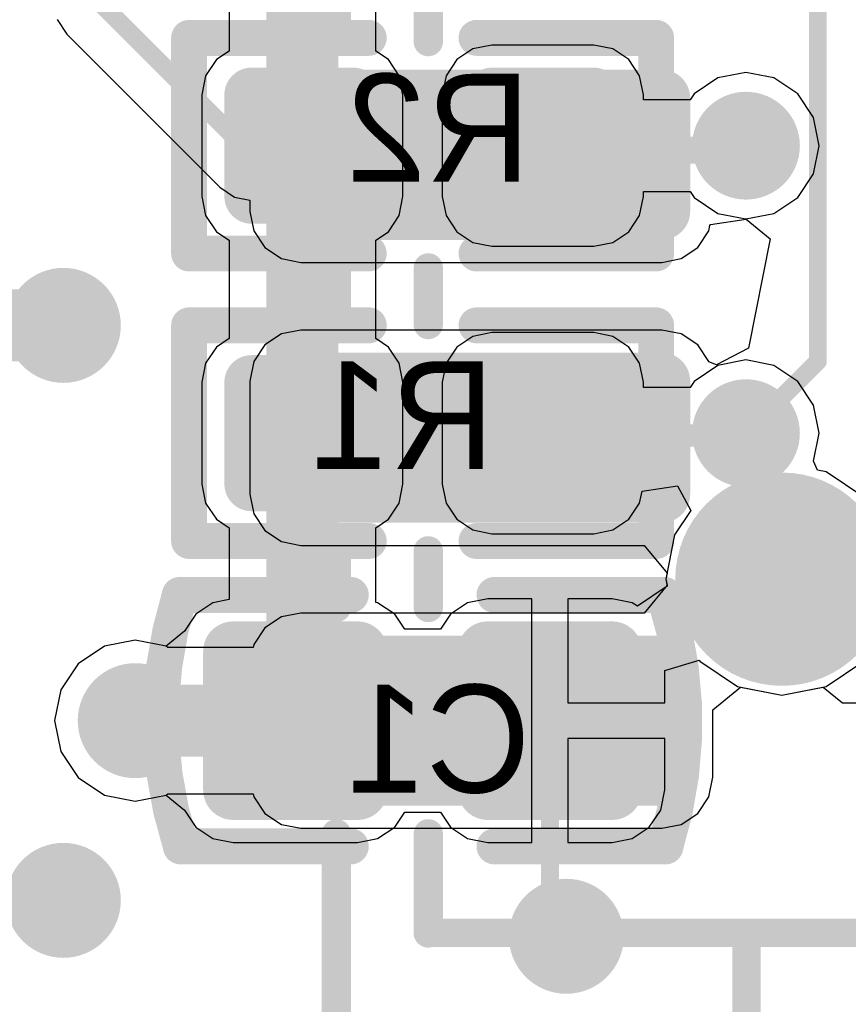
# Model space of a CAD drawing. Header units: millimetres. Extents: x 1.4 to 10.4, y 0 to 10.9.
# Tile 125 of 177: x 9.588 to 9.818, y 2.046 to 2.32. Entities that reach past the tile are written whole.
import ezdxf

# ---------------------------------------------------------------- set-up
doc = ezdxf.new("R2010")
doc.units = ezdxf.units.MM
doc.header["$MEASUREMENT"] = 0
for name, color, linetype in [('BottomLayer', 5, 'Continuous'), ('BottomOverlay', 54, 'Continuous'), ('BottomPaste', 16, 'Continuous'), ('BottomSolder', 6, 'Continuous'), ('DrillDrawing', 1, 'Continuous'), ('DrillGuide', 244, 'Continuous'), ('InternalPlane1', 76, 'Continuous'), ('InternalPlane2', 16, 'Continuous'), ('Mechanical32', 56, 'Continuous'), ('MultiLayer', 9, 'Continuous'), ('TopLayer', 1, 'Continuous'), ('TopOverlay', 2, 'Continuous'), ('TopPaste', 8, 'Continuous'), ('TopSolder', 216, 'Continuous')]:
    doc.layers.add(name, color=color, linetype=linetype)

msp = doc.modelspace()

# ---------------------------------------------------------------- linework, layer by layer
at = {"layer": 'BottomLayer'}
for p, q in [((9.64614, 2.33869), (9.64614, 2.31131)), ((9.68693, 2.31131), (9.68693, 2.33869)), ((9.71929, 2.31298), (9.71401, 2.31193)), ((9.74764, 2.31298), (9.71929, 2.31298)), ((9.75292, 2.31193), (9.74764, 2.31298)), ((9.64614, 2.31131), (9.6426, 2.30894)), ((9.69047, 2.30894), (9.68693, 2.31131)), ((9.71401, 2.31193), (9.70953, 2.30894)), ((9.7574, 2.30894), (9.75292, 2.31193)), ((9.6426, 2.30894), (9.6396, 2.30446)), ((9.69347, 2.30446), (9.69047, 2.30894)), ((9.70953, 2.30894), (9.70653, 2.30446)), ((9.7604, 2.30446), (9.7574, 2.30894)), ((9.6396, 2.30446), (9.63855, 2.29917)), ((9.69452, 2.29917), (9.69347, 2.30446)), ((9.70653, 2.30446), (9.70548, 2.29917)), ((9.76145, 2.29917), (9.7604, 2.30446)), ((9.79, 2.30539), (9.7822, 2.30384)), ((9.7978, 2.30384), (9.79, 2.30539)), ((9.7822, 2.30384), (9.77558, 2.29942)), ((9.80442, 2.29942), (9.7978, 2.30384)), ((9.63855, 2.29917), (9.63855, 2.27083)), ((9.69452, 2.27083), (9.69452, 2.29917)), ((9.70548, 2.29917), (9.70548, 2.27083)), ((9.76145, 2.29774), (9.76145, 2.29917)), ((9.77558, 2.29942), (9.77446, 2.29774)), ((9.80884, 2.2928), (9.80442, 2.29942)), ((9.77446, 2.29774), (9.76145, 2.29774)), ((9.81039, 2.285), (9.80884, 2.2928)), ((9.80884, 2.2772), (9.81039, 2.285)), ((9.80442, 2.27058), (9.80884, 2.2772)), ((9.76145, 2.27083), (9.76145, 2.27226)), ((9.76145, 2.27226), (9.77446, 2.27226)), ((9.77446, 2.27226), (9.77558, 2.27058)), ((9.63855, 2.27083), (9.6396, 2.26554)), ((9.69347, 2.26554), (9.69452, 2.27083)), ((9.70548, 2.27083), (9.70653, 2.26554)), ((9.7604, 2.26554), (9.76145, 2.27083)), ((9.77558, 2.27058), (9.7822, 2.26616)), ((9.7978, 2.26616), (9.80442, 2.27058)), ((9.7822, 2.26616), (9.79, 2.26461)), ((9.79, 2.26461), (9.7978, 2.26616)), ((9.6396, 2.26554), (9.6426, 2.26106)), ((9.69047, 2.26106), (9.69347, 2.26554)), ((9.70653, 2.26554), (9.70953, 2.26106)), ((9.7574, 2.26106), (9.7604, 2.26554)), ((9.6426, 2.26106), (9.64614, 2.25869)), ((9.68693, 2.25869), (9.69047, 2.26106)), ((9.70953, 2.26106), (9.71401, 2.25807)), ((9.75292, 2.25807), (9.7574, 2.26106)), ((9.64614, 2.25869), (9.64614, 2.23131)), ((9.68693, 2.23131), (9.68693, 2.25869)), ((9.71401, 2.25807), (9.71929, 2.25702)), ((9.74764, 2.25702), (9.75292, 2.25807)), ((9.71929, 2.25702), (9.74764, 2.25702)), ((9.64614, 2.23131), (9.6426, 2.22894)), ((9.69047, 2.22894), (9.68693, 2.23131)), ((9.71401, 2.23193), (9.70953, 2.22894)), ((9.71929, 2.23298), (9.71401, 2.23193)), ((9.74764, 2.23298), (9.71929, 2.23298)), ((9.75292, 2.23193), (9.74764, 2.23298)), ((9.7574, 2.22894), (9.75292, 2.23193)), ((9.6426, 2.22894), (9.6396, 2.22446)), ((9.69347, 2.22446), (9.69047, 2.22894)), ((9.70953, 2.22894), (9.70653, 2.22446)), ((9.7604, 2.22446), (9.7574, 2.22894)), ((9.79, 2.22539), (9.7822, 2.22384)), ((9.7978, 2.22384), (9.79, 2.22539)), ((9.6396, 2.22446), (9.63855, 2.21917)), ((9.69452, 2.21917), (9.69347, 2.22446)), ((9.70653, 2.22446), (9.70548, 2.21917)), ((9.76145, 2.21917), (9.7604, 2.22446)), ((9.7822, 2.22384), (9.77558, 2.21942)), ((9.80442, 2.21942), (9.7978, 2.22384)), ((9.77558, 2.21942), (9.77446, 2.21774)), ((9.80884, 2.2128), (9.80442, 2.21942)), ((9.63855, 2.21917), (9.63855, 2.19083)), ((9.69452, 2.19083), (9.69452, 2.21917)), ((9.70548, 2.21917), (9.70548, 2.19083)), ((9.76145, 2.21774), (9.76145, 2.21917)), ((9.77446, 2.21774), (9.76145, 2.21774)), ((9.81039, 2.205), (9.80884, 2.2128)), ((9.80884, 2.1972), (9.81039, 2.205)), ((9.80987, 2.19471), (9.80884, 2.1972)), ((9.81236, 2.19422), (9.80987, 2.19471)), ((9.82284, 2.18721), (9.81236, 2.19422)), ((9.63855, 2.19083), (9.6396, 2.18554)), ((9.69347, 2.18554), (9.69452, 2.19083)), ((9.70548, 2.19083), (9.70653, 2.18554)), ((9.76106, 2.18886), (9.77095, 2.19033)), ((9.77095, 2.19033), (9.77463, 2.18344)), ((9.7604, 2.18554), (9.76106, 2.18886)), ((9.6396, 2.18554), (9.6426, 2.18106)), ((9.69047, 2.18106), (9.69347, 2.18554)), ((9.70653, 2.18554), (9.70953, 2.18106)), ((9.7574, 2.18106), (9.7604, 2.18554)), ((9.6426, 2.18106), (9.64614, 2.17869)), ((9.68693, 2.17869), (9.69047, 2.18106)), ((9.70953, 2.18106), (9.71401, 2.17807)), ((9.75292, 2.17807), (9.7574, 2.18106)), ((9.77463, 2.18344), (9.77015, 2.17673)), ((9.64614, 2.17869), (9.64614, 2.15868)), ((9.68693, 2.1579), (9.68693, 2.17869)), ((9.71401, 2.17807), (9.71929, 2.17702)), ((9.71929, 2.17702), (9.74764, 2.17702)), ((9.74764, 2.17702), (9.75292, 2.17807)), ((9.77015, 2.17673), (9.76769, 2.16437)), ((9.76809, 2.16239), (9.75977, 2.15684)), ((9.76769, 2.16437), (9.76809, 2.16239)), ((9.64165, 2.15779), (9.63691, 2.15462)), ((9.64614, 2.15868), (9.64165, 2.15779)), ((9.68748, 2.15779), (9.68693, 2.1579)), ((9.69222, 2.15462), (9.68748, 2.15779)), ((9.71252, 2.15779), (9.70778, 2.15462)), ((9.71811, 2.1589), (9.71252, 2.15779)), ((9.73043, 2.1589), (9.71811, 2.1589)), ((9.73043, 2.125), (9.73043, 2.1589)), ((9.75276, 2.1589), (9.74043, 2.1589)), ((9.74043, 2.1589), (9.74043, 2.13)), ((9.75835, 2.15779), (9.75276, 2.1589)), ((9.75977, 2.15684), (9.75835, 2.15779)), ((9.63691, 2.15462), (9.63374, 2.14988)), ((9.695, 2.15047), (9.69222, 2.15462)), ((9.70778, 2.15462), (9.705, 2.15047)), ((9.63374, 2.14988), (9.62858, 2.14572)), ((9.63374, 2.14988), (9.63374, 2.14988)), ((9.63374, 2.14988), (9.63374, 2.14988)), ((9.705, 2.15047), (9.695, 2.15047)), ((9.61142, 2.14572), (9.60414, 2.14086)), ((9.62, 2.14743), (9.61142, 2.14572)), ((9.62858, 2.14572), (9.62, 2.14743)), ((9.62858, 2.14572), (9.62858, 2.14572)), ((9.62858, 2.14572), (9.62858, 2.14572)), ((9.60414, 2.14086), (9.59928, 2.13358)), ((9.76737, 2.13895), (9.77694, 2.14186)), ((9.77694, 2.14186), (9.77716, 2.14153)), ((9.77716, 2.14153), (9.78764, 2.13452)), ((9.81236, 2.13452), (9.82284, 2.14153)), ((9.76737, 2.13), (9.76737, 2.13895)), ((9.78764, 2.13452), (9.8, 2.13206)), ((9.8, 2.13206), (9.81236, 2.13452)), ((9.59928, 2.13358), (9.59757, 2.125)), ((9.74043, 2.13), (9.76737, 2.13)), ((9.59757, 2.125), (9.59928, 2.11642)), ((9.73043, 2.0911), (9.73043, 2.125)), ((9.76737, 2.12), (9.74043, 2.12)), ((9.74043, 2.12), (9.74043, 2.0911)), ((9.76737, 2.10571), (9.76737, 2.12)), ((9.59928, 2.11642), (9.60414, 2.10914)), ((9.60414, 2.10914), (9.61142, 2.10428)), ((9.61142, 2.10428), (9.62, 2.10257)), ((9.62, 2.10257), (9.62858, 2.10428)), ((9.62858, 2.10428), (9.62858, 2.10428)), ((9.62858, 2.10428), (9.62858, 2.10428)), ((9.62858, 2.10428), (9.63374, 2.10012)), ((9.76626, 2.10012), (9.76737, 2.10571)), ((9.63374, 2.10012), (9.63374, 2.10012)), ((9.63374, 2.10012), (9.63374, 2.10012)), ((9.63374, 2.10012), (9.63691, 2.09538)), ((9.69222, 2.09538), (9.695, 2.09953)), ((9.695, 2.09953), (9.705, 2.09953)), ((9.705, 2.09953), (9.70778, 2.09538)), ((9.76309, 2.09538), (9.76626, 2.10012)), ((9.63691, 2.09538), (9.64165, 2.09221)), ((9.68748, 2.09221), (9.69222, 2.09538)), ((9.70778, 2.09538), (9.71252, 2.09221)), ((9.75835, 2.09221), (9.76309, 2.09538)), ((9.64165, 2.09221), (9.64724, 2.0911)), ((9.64724, 2.0911), (9.68189, 2.0911)), ((9.68189, 2.0911), (9.68748, 2.09221)), ((9.71252, 2.09221), (9.71811, 2.0911)), ((9.71811, 2.0911), (9.73043, 2.0911)), ((9.74043, 2.0911), (9.75276, 2.0911)), ((9.75276, 2.0911), (9.75835, 2.09221))]:
    msp.add_line(p, q, dxfattribs=at)
for points, const_width in [([(9.66654, 2.285), (9.66654, 2.365)], 0.02), ([(9.66654, 2.205), (9.66654, 2.285)], 0.02), ([(9.73346, 2.285), (9.79, 2.285)], 0.005), ([(9.56197, 2.235), (9.6, 2.235)], 0.02), ([(9.66654, 2.12697), (9.66654, 2.205)], 0.02), ([(9.73346, 2.205), (9.79, 2.205)], 0.005), ([(9.62, 2.125), (9.66457, 2.125)], 0.02), ([(9.66457, 2.125), (9.66654, 2.12697)], 0.02), ([(9.73543, 2.06957), (9.73543, 2.125)], 0.005), ([(9.73543, 2.06957), (9.74, 2.065)], 0.005)]:
    msp.add_lwpolyline(points, dxfattribs=dict(at, const_width=const_width))
for points, const_width in [([(9.65059, 2.29917, 1), (9.65413, 2.29917, 1)], 0.00354), ([(9.67894, 2.29917, 1), (9.68248, 2.29917, 1)], 0.00354), ([(9.71752, 2.29917, 1), (9.72106, 2.29917, 1)], 0.00354), ([(9.74587, 2.29917, 1), (9.74941, 2.29917, 1)], 0.00354), ([(9.66154, 2.285, 1), (9.67154, 2.285, 1)], 0.01), ([(9.66154, 2.285, 1), (9.67154, 2.285, 1)], 0.01), ([(9.785, 2.285, 1), (9.795, 2.285, 1)], 0.01), ([(9.73221, 2.285, 1), (9.73471, 2.285, 1)], 0.0025), ([(9.78875, 2.285, 1), (9.79125, 2.285, 1)], 0.0025), ([(9.65059, 2.27083, 1), (9.65413, 2.27083, 1)], 0.00354), ([(9.67894, 2.27083, 1), (9.68248, 2.27083, 1)], 0.00354), ([(9.71752, 2.27083, 1), (9.72106, 2.27083, 1)], 0.00354), ([(9.74587, 2.27083, 1), (9.74941, 2.27083, 1)], 0.00354), ([(9.594, 2.235, 1), (9.606, 2.235, 1)], 0.012), ([(9.595, 2.235, 1), (9.605, 2.235, 1)], 0.01), ([(9.65059, 2.21917, 1), (9.65413, 2.21917, 1)], 0.00354), ([(9.67894, 2.21917, 1), (9.68248, 2.21917, 1)], 0.00354), ([(9.71752, 2.21917, 1), (9.72106, 2.21917, 1)], 0.00354), ([(9.74587, 2.21917, 1), (9.74941, 2.21917, 1)], 0.00354), ([(9.66154, 2.205, 1), (9.67154, 2.205, 1)], 0.01), ([(9.66154, 2.205, 1), (9.67154, 2.205, 1)], 0.01), ([(9.785, 2.205, 1), (9.795, 2.205, 1)], 0.01), ([(9.73221, 2.205, 1), (9.73471, 2.205, 1)], 0.0025), ([(9.78875, 2.205, 1), (9.79125, 2.205, 1)], 0.0025), ([(9.65059, 2.19083, 1), (9.65413, 2.19083, 1)], 0.00354), ([(9.67894, 2.19083, 1), (9.68248, 2.19083, 1)], 0.00354), ([(9.71752, 2.19083, 1), (9.72106, 2.19083, 1)], 0.00354), ([(9.74587, 2.19083, 1), (9.74941, 2.19083, 1)], 0.00354), ([(9.79114, 2.16437, 1), (9.80886, 2.16437, 1)], 0.01772), ([(9.64508, 2.14429, 1), (9.64941, 2.14429, 1)], 0.00433), ([(9.67972, 2.14429, 1), (9.68405, 2.14429, 1)], 0.00433), ([(9.71594, 2.14429, 1), (9.72028, 2.14429, 1)], 0.00433), ([(9.75059, 2.14429, 1), (9.75492, 2.14429, 1)], 0.00433), ([(9.614, 2.125, 1), (9.626, 2.125, 1)], 0.012), ([(9.615, 2.125, 1), (9.625, 2.125, 1)], 0.01), ([(9.65957, 2.125, 1), (9.66957, 2.125, 1)], 0.01), ([(9.65957, 2.125, 1), (9.66957, 2.125, 1)], 0.01), ([(9.66154, 2.12697, 1), (9.67154, 2.12697, 1)], 0.01), ([(9.66154, 2.12697, 1), (9.67154, 2.12697, 1)], 0.01), ([(9.73418, 2.125, 1), (9.73668, 2.125, 1)], 0.0025), ([(9.64508, 2.10571, 1), (9.64941, 2.10571, 1)], 0.00433), ([(9.67972, 2.10571, 1), (9.68405, 2.10571, 1)], 0.00433), ([(9.71594, 2.10571, 1), (9.72028, 2.10571, 1)], 0.00433), ([(9.75059, 2.10571, 1), (9.75492, 2.10571, 1)], 0.00433), ([(9.594, 2.075, 1), (9.606, 2.075, 1)], 0.012), ([(9.734, 2.065, 1), (9.746, 2.065, 1)], 0.012), ([(9.73418, 2.06957, 1), (9.73668, 2.06957, 1)], 0.0025), ([(9.73418, 2.06957, 1), (9.73668, 2.06957, 1)], 0.0025), ([(9.73875, 2.065, 1), (9.74125, 2.065, 1)], 0.0025)]:
    msp.add_lwpolyline(points, format="xyb", close=True, dxfattribs=dict(at, const_width=const_width))
for points in [[(9.65236, 2.26728), (9.68071, 2.26728), (9.65236, 2.30272), (9.68071, 2.30272)], [(9.71929, 2.26728), (9.74764, 2.26728), (9.71929, 2.30272), (9.74764, 2.30272)], [(9.64882, 2.27083), (9.68425, 2.27083), (9.64882, 2.29917), (9.68425, 2.29917)], [(9.71575, 2.27083), (9.75118, 2.27083), (9.71575, 2.29917), (9.75118, 2.29917)], [(9.65236, 2.18728), (9.68071, 2.18728), (9.65236, 2.22272), (9.68071, 2.22272)], [(9.71929, 2.18728), (9.74764, 2.18728), (9.71929, 2.22272), (9.74764, 2.22272)], [(9.64882, 2.19083), (9.68425, 2.19083), (9.64882, 2.21917), (9.68425, 2.21917)], [(9.71575, 2.19083), (9.75118, 2.19083), (9.71575, 2.21917), (9.75118, 2.21917)], [(9.68189, 2.14862), (9.64724, 2.14862), (9.68189, 2.10138), (9.64724, 2.10138)], [(9.75276, 2.14862), (9.71811, 2.14862), (9.75276, 2.10138), (9.71811, 2.10138)], [(9.68622, 2.14429), (9.64291, 2.14429), (9.68622, 2.10571), (9.64291, 2.10571)], [(9.75709, 2.14429), (9.71378, 2.14429), (9.75709, 2.10571), (9.71378, 2.10571)]]:
    msp.add_solid(points, dxfattribs=at)
at = {"layer": 'BottomOverlay', "const_width": 0.01}
for points in [[(9.635, 2.255), (9.635, 2.315)], [(9.635, 2.315), (9.685, 2.315)], [(9.715, 2.315), (9.765, 2.315)], [(9.765, 2.255), (9.765, 2.315)], [(9.635, 2.255), (9.685, 2.255)], [(9.715, 2.255), (9.765, 2.255)], [(9.635, 2.175), (9.635, 2.235)], [(9.635, 2.235), (9.685, 2.235)], [(9.715, 2.235), (9.765, 2.235)], [(9.765, 2.175), (9.765, 2.235)], [(9.635, 2.175), (9.685, 2.175)], [(9.715, 2.175), (9.765, 2.175)], [(9.63239, 2.16), (9.68, 2.16)], [(9.72, 2.16), (9.76733, 2.16)], [(9.63267, 2.09), (9.68, 2.09)], [(9.72, 2.09), (9.7676, 2.09)]]:
    msp.add_lwpolyline(points, dxfattribs=at)
at = {"layer": 'BottomOverlay', "const_width": 0.005}
for points in [[(9.6325, 2.315, 1), (9.6375, 2.315, 1)], [(9.6325, 2.315, 1), (9.6375, 2.315, 1)], [(9.6825, 2.315, 1), (9.6875, 2.315, 1)], [(9.7125, 2.315, 1), (9.7175, 2.315, 1)], [(9.7625, 2.315, 1), (9.7675, 2.315, 1)], [(9.7625, 2.315, 1), (9.7675, 2.315, 1)], [(9.6325, 2.255, 1), (9.6375, 2.255, 1)], [(9.6325, 2.255, 1), (9.6375, 2.255, 1)], [(9.6825, 2.255, 1), (9.6875, 2.255, 1)], [(9.7125, 2.255, 1), (9.7175, 2.255, 1)], [(9.7625, 2.255, 1), (9.7675, 2.255, 1)], [(9.7625, 2.255, 1), (9.7675, 2.255, 1)], [(9.6325, 2.235, 1), (9.6375, 2.235, 1)], [(9.6325, 2.235, 1), (9.6375, 2.235, 1)], [(9.6825, 2.235, 1), (9.6875, 2.235, 1)], [(9.7125, 2.235, 1), (9.7175, 2.235, 1)], [(9.7625, 2.235, 1), (9.7675, 2.235, 1)], [(9.7625, 2.235, 1), (9.7675, 2.235, 1)], [(9.6325, 2.175, 1), (9.6375, 2.175, 1)], [(9.6325, 2.175, 1), (9.6375, 2.175, 1)], [(9.6825, 2.175, 1), (9.6875, 2.175, 1)], [(9.7125, 2.175, 1), (9.7175, 2.175, 1)], [(9.7625, 2.175, 1), (9.7675, 2.175, 1)], [(9.7625, 2.175, 1), (9.7675, 2.175, 1)], [(9.62989, 2.16, 1), (9.63489, 2.16, 1)], [(9.62989, 2.15985, 1), (9.63489, 2.15985, 1)], [(9.6775, 2.16, 1), (9.6825, 2.16, 1)], [(9.7175, 2.16, 1), (9.7225, 2.16, 1)], [(9.76483, 2.16, 1), (9.76983, 2.16, 1)], [(9.76483, 2.15976, 1), (9.76983, 2.15976, 1)], [(9.63017, 2.09024, 1), (9.63517, 2.09024, 1)], [(9.63017, 2.09, 1), (9.63517, 2.09, 1)], [(9.6775, 2.09, 1), (9.6825, 2.09, 1)], [(9.7175, 2.09, 1), (9.7225, 2.09, 1)], [(9.7651, 2.09015, 1), (9.7701, 2.09015, 1)], [(9.7651, 2.09, 1), (9.7701, 2.09, 1)]]:
    msp.add_lwpolyline(points, format="xyb", close=True, dxfattribs=at)
at = {"layer": 'BottomOverlay', "const_width": 0.01}
for points in [[(9.63267, 2.09024, -0.154963), (9.63239, 2.15985)], [(9.76733, 2.15976, -0.154963), (9.7676, 2.09015)]]:
    msp.add_lwpolyline(points, format="xyb", dxfattribs=at)
at = {"layer": 'BottomPaste'}
for points, const_width in [([(9.65059, 2.29917, 1), (9.65413, 2.29917, 1)], 0.00354), ([(9.67894, 2.29917, 1), (9.68248, 2.29917, 1)], 0.00354), ([(9.71752, 2.29917, 1), (9.72106, 2.29917, 1)], 0.00354), ([(9.74587, 2.29917, 1), (9.74941, 2.29917, 1)], 0.00354), ([(9.65059, 2.27083, 1), (9.65413, 2.27083, 1)], 0.00354), ([(9.67894, 2.27083, 1), (9.68248, 2.27083, 1)], 0.00354), ([(9.71752, 2.27083, 1), (9.72106, 2.27083, 1)], 0.00354), ([(9.74587, 2.27083, 1), (9.74941, 2.27083, 1)], 0.00354), ([(9.65059, 2.21917, 1), (9.65413, 2.21917, 1)], 0.00354), ([(9.67894, 2.21917, 1), (9.68248, 2.21917, 1)], 0.00354), ([(9.71752, 2.21917, 1), (9.72106, 2.21917, 1)], 0.00354), ([(9.74587, 2.21917, 1), (9.74941, 2.21917, 1)], 0.00354), ([(9.65059, 2.19083, 1), (9.65413, 2.19083, 1)], 0.00354), ([(9.67894, 2.19083, 1), (9.68248, 2.19083, 1)], 0.00354), ([(9.71752, 2.19083, 1), (9.72106, 2.19083, 1)], 0.00354), ([(9.74587, 2.19083, 1), (9.74941, 2.19083, 1)], 0.00354), ([(9.64508, 2.14429, 1), (9.64941, 2.14429, 1)], 0.00433), ([(9.67972, 2.14429, 1), (9.68405, 2.14429, 1)], 0.00433), ([(9.71594, 2.14429, 1), (9.72028, 2.14429, 1)], 0.00433), ([(9.75059, 2.14429, 1), (9.75492, 2.14429, 1)], 0.00433), ([(9.64508, 2.10571, 1), (9.64941, 2.10571, 1)], 0.00433), ([(9.67972, 2.10571, 1), (9.68405, 2.10571, 1)], 0.00433), ([(9.71594, 2.10571, 1), (9.72028, 2.10571, 1)], 0.00433), ([(9.75059, 2.10571, 1), (9.75492, 2.10571, 1)], 0.00433)]:
    msp.add_lwpolyline(points, format="xyb", close=True, dxfattribs=dict(at, const_width=const_width))
for points in [[(9.65236, 2.26728), (9.68071, 2.26728), (9.65236, 2.30272), (9.68071, 2.30272)], [(9.71929, 2.26728), (9.74764, 2.26728), (9.71929, 2.30272), (9.74764, 2.30272)], [(9.64882, 2.27083), (9.68425, 2.27083), (9.64882, 2.29917), (9.68425, 2.29917)], [(9.71575, 2.27083), (9.75118, 2.27083), (9.71575, 2.29917), (9.75118, 2.29917)], [(9.65236, 2.18728), (9.68071, 2.18728), (9.65236, 2.22272), (9.68071, 2.22272)], [(9.71929, 2.18728), (9.74764, 2.18728), (9.71929, 2.22272), (9.74764, 2.22272)], [(9.64882, 2.19083), (9.68425, 2.19083), (9.64882, 2.21917), (9.68425, 2.21917)], [(9.71575, 2.19083), (9.75118, 2.19083), (9.71575, 2.21917), (9.75118, 2.21917)], [(9.68189, 2.14862), (9.64724, 2.14862), (9.68189, 2.10138), (9.64724, 2.10138)], [(9.75276, 2.14862), (9.71811, 2.14862), (9.75276, 2.10138), (9.71811, 2.10138)], [(9.68622, 2.14429), (9.64291, 2.14429), (9.68622, 2.10571), (9.64291, 2.10571)], [(9.75709, 2.14429), (9.71378, 2.14429), (9.75709, 2.10571), (9.71378, 2.10571)]]:
    msp.add_solid(points, dxfattribs=at)
at = {"layer": 'BottomSolder'}
for points, const_width in [([(9.64859, 2.29917, 1), (9.65613, 2.29917, 1)], 0.00754), ([(9.67694, 2.29917, 1), (9.68448, 2.29917, 1)], 0.00754), ([(9.71552, 2.29917, 1), (9.72306, 2.29917, 1)], 0.00754), ([(9.74387, 2.29917, 1), (9.75141, 2.29917, 1)], 0.00754), ([(9.64859, 2.27083, 1), (9.65613, 2.27083, 1)], 0.00754), ([(9.67694, 2.27083, 1), (9.68448, 2.27083, 1)], 0.00754), ([(9.71552, 2.27083, 1), (9.72306, 2.27083, 1)], 0.00754), ([(9.74387, 2.27083, 1), (9.75141, 2.27083, 1)], 0.00754), ([(9.64859, 2.21917, 1), (9.65613, 2.21917, 1)], 0.00754), ([(9.67694, 2.21917, 1), (9.68448, 2.21917, 1)], 0.00754), ([(9.71552, 2.21917, 1), (9.72306, 2.21917, 1)], 0.00754), ([(9.74387, 2.21917, 1), (9.75141, 2.21917, 1)], 0.00754), ([(9.64859, 2.19083, 1), (9.65613, 2.19083, 1)], 0.00754), ([(9.67694, 2.19083, 1), (9.68448, 2.19083, 1)], 0.00754), ([(9.71552, 2.19083, 1), (9.72306, 2.19083, 1)], 0.00754), ([(9.74387, 2.19083, 1), (9.75141, 2.19083, 1)], 0.00754), ([(9.64308, 2.14429, 1), (9.65141, 2.14429, 1)], 0.00833), ([(9.67772, 2.14429, 1), (9.68605, 2.14429, 1)], 0.00833), ([(9.71394, 2.14429, 1), (9.72228, 2.14429, 1)], 0.00833), ([(9.74859, 2.14429, 1), (9.75692, 2.14429, 1)], 0.00833), ([(9.64308, 2.10571, 1), (9.65141, 2.10571, 1)], 0.00833), ([(9.67772, 2.10571, 1), (9.68605, 2.10571, 1)], 0.00833), ([(9.71394, 2.10571, 1), (9.72228, 2.10571, 1)], 0.00833), ([(9.74859, 2.10571, 1), (9.75692, 2.10571, 1)], 0.00833)]:
    msp.add_lwpolyline(points, format="xyb", close=True, dxfattribs=dict(at, const_width=const_width))
for points in [[(9.65236, 2.26328), (9.68071, 2.26328), (9.65236, 2.30672), (9.68071, 2.30672)], [(9.71929, 2.26328), (9.74764, 2.26328), (9.71929, 2.30672), (9.74764, 2.30672)], [(9.64482, 2.27083), (9.68825, 2.27083), (9.64482, 2.29917), (9.68825, 2.29917)], [(9.71175, 2.27083), (9.75518, 2.27083), (9.71175, 2.29917), (9.75518, 2.29917)], [(9.65236, 2.18328), (9.68071, 2.18328), (9.65236, 2.22672), (9.68071, 2.22672)], [(9.71929, 2.18328), (9.74764, 2.18328), (9.71929, 2.22672), (9.74764, 2.22672)], [(9.64482, 2.19083), (9.68825, 2.19083), (9.64482, 2.21917), (9.68825, 2.21917)], [(9.71175, 2.19083), (9.75518, 2.19083), (9.71175, 2.21917), (9.75518, 2.21917)], [(9.68189, 2.15262), (9.64724, 2.15262), (9.68189, 2.09738), (9.64724, 2.09738)], [(9.75276, 2.15262), (9.71811, 2.15262), (9.75276, 2.09738), (9.71811, 2.09738)], [(9.69022, 2.14429), (9.63891, 2.14429), (9.69022, 2.10571), (9.63891, 2.10571)], [(9.76109, 2.14429), (9.70978, 2.14429), (9.76109, 2.10571), (9.70978, 2.10571)]]:
    msp.add_solid(points, dxfattribs=at)
at = {"layer": 'DrillDrawing'}
for points, const_width in [([(9.7875, 2.285, 1), (9.7925, 2.285, 1)], 0.005), ([(9.597, 2.235, 1), (9.603, 2.235, 1)], 0.006), ([(9.7875, 2.205, 1), (9.7925, 2.205, 1)], 0.005), ([(9.617, 2.125, 1), (9.623, 2.125, 1)], 0.006), ([(9.597, 2.075, 1), (9.603, 2.075, 1)], 0.006), ([(9.737, 2.065, 1), (9.743, 2.065, 1)], 0.006)]:
    msp.add_lwpolyline(points, format="xyb", close=True, dxfattribs=dict(at, const_width=const_width))
at = {"layer": 'DrillGuide'}
for points, const_width in [([(9.7875, 2.285, 1), (9.7925, 2.285, 1)], 0.005), ([(9.597, 2.235, 1), (9.603, 2.235, 1)], 0.006), ([(9.7875, 2.205, 1), (9.7925, 2.205, 1)], 0.005), ([(9.617, 2.125, 1), (9.623, 2.125, 1)], 0.006), ([(9.597, 2.075, 1), (9.603, 2.075, 1)], 0.006), ([(9.737, 2.065, 1), (9.743, 2.065, 1)], 0.006)]:
    msp.add_lwpolyline(points, format="xyb", close=True, dxfattribs=dict(at, const_width=const_width))
at = {"layer": 'InternalPlane1'}
for points, const_width in [([(9.7825, 2.285, 1), (9.7975, 2.285, 1)], 0.015), ([(9.7825, 2.205, 1), (9.7975, 2.205, 1)], 0.015), ([(9.78516, 2.16437, 1), (9.81484, 2.16437, 1)], 0.02968), ([(9.612, 2.125, 1), (9.628, 2.125, 1)], 0.016)]:
    msp.add_lwpolyline(points, format="xyb", close=True, dxfattribs=dict(at, const_width=const_width))
at = {"layer": 'InternalPlane2'}
for points, const_width in [([(9.7825, 2.285, 1), (9.7975, 2.285, 1)], 0.015), ([(9.592, 2.235, 1), (9.608, 2.235, 1)], 0.016), ([(9.7825, 2.205, 1), (9.7975, 2.205, 1)], 0.015), ([(9.78516, 2.16437, 1), (9.81484, 2.16437, 1)], 0.02968), ([(9.612, 2.125, 1), (9.628, 2.125, 1)], 0.016), ([(9.592, 2.075, 1), (9.608, 2.075, 1)], 0.016), ([(9.732, 2.065, 1), (9.748, 2.065, 1)], 0.016)]:
    msp.add_lwpolyline(points, format="xyb", close=True, dxfattribs=dict(at, const_width=const_width))
at = {"layer": 'MultiLayer'}
for points, const_width in [([(9.785, 2.285, 1), (9.795, 2.285, 1)], 0.01), ([(9.594, 2.235, 1), (9.606, 2.235, 1)], 0.012), ([(9.785, 2.205, 1), (9.795, 2.205, 1)], 0.01), ([(9.614, 2.125, 1), (9.626, 2.125, 1)], 0.012), ([(9.594, 2.075, 1), (9.606, 2.075, 1)], 0.012), ([(9.734, 2.065, 1), (9.746, 2.065, 1)], 0.012)]:
    msp.add_lwpolyline(points, format="xyb", close=True, dxfattribs=dict(at, const_width=const_width))
at = {"layer": 'TopLayer'}
for p, q in [((9.59823, 2.32012), (9.60099, 2.31599)), ((9.60099, 2.31599), (9.64351, 2.27347)), ((9.64351, 2.27347), (9.64764, 2.27071)), ((9.64764, 2.27071), (9.65193, 2.26985)), ((9.65193, 2.26985), (9.65193, 2.26673)), ((9.65193, 2.26673), (9.65301, 2.26129)), ((9.78015, 2.2631), (9.79005, 2.26457)), ((9.79005, 2.26457), (9.79671, 2.25911)), ((9.65301, 2.26129), (9.65609, 2.25668)), ((9.77658, 2.25668), (9.77966, 2.26129)), ((9.77966, 2.26129), (9.77997, 2.26283)), ((9.77997, 2.26283), (9.78015, 2.2631)), ((9.79671, 2.25911), (9.79066, 2.2287)), ((9.65609, 2.25668), (9.6607, 2.2536)), ((9.77197, 2.2536), (9.77658, 2.25668)), ((9.6607, 2.2536), (9.66614, 2.25252)), ((9.66614, 2.25252), (9.76654, 2.25252)), ((9.76654, 2.25252), (9.77197, 2.2536)), ((9.66614, 2.2337), (9.6607, 2.23262)), ((9.76654, 2.2337), (9.66614, 2.2337)), ((9.77197, 2.23262), (9.76654, 2.2337)), ((9.6607, 2.23262), (9.65609, 2.22954)), ((9.77658, 2.22954), (9.77197, 2.23262)), ((9.65609, 2.22954), (9.65301, 2.22493)), ((9.77966, 2.22493), (9.77658, 2.22954)), ((9.79066, 2.2287), (9.78184, 2.22399)), ((9.65301, 2.22493), (9.65193, 2.21949)), ((9.77967, 2.22489), (9.77966, 2.22493)), ((9.78184, 2.22399), (9.77967, 2.22489)), ((9.65193, 2.21949), (9.65193, 2.18799)), ((9.65193, 2.18799), (9.65301, 2.18255)), ((9.65301, 2.18255), (9.65609, 2.17794)), ((9.65609, 2.17794), (9.6607, 2.17486)), ((9.6607, 2.17486), (9.66614, 2.17378)), ((9.66614, 2.17378), (9.76168, 2.17378)), ((9.76168, 2.17378), (9.76803, 2.16605)), ((9.76803, 2.16605), (9.76769, 2.16437)), ((9.76803, 2.16269), (9.76168, 2.15496)), ((9.76769, 2.16437), (9.76803, 2.16269)), ((9.6607, 2.15388), (9.65609, 2.1508)), ((9.66614, 2.15496), (9.6607, 2.15388)), ((9.76168, 2.15496), (9.66614, 2.15496)), ((9.65609, 2.1508), (9.65301, 2.14619)), ((9.61142, 2.14572), (9.60414, 2.14086)), ((9.62, 2.14743), (9.61142, 2.14572)), ((9.62858, 2.14572), (9.62, 2.14743)), ((9.62908, 2.14539), (9.62858, 2.14572)), ((9.65286, 2.14539), (9.62908, 2.14539)), ((9.65301, 2.14619), (9.65286, 2.14539)), ((9.60414, 2.14086), (9.59928, 2.13358)), ((9.59928, 2.13358), (9.59757, 2.125)), ((9.78075, 2.12801), (9.78848, 2.13436)), ((9.78848, 2.13436), (9.8, 2.13206)), ((9.8, 2.13206), (9.81152, 2.13436)), ((9.81152, 2.13436), (9.81683, 2.13)), ((9.81683, 2.13), (9.87866, 2.13)), ((9.78075, 2.10925), (9.78075, 2.12801)), ((9.59757, 2.125), (9.59928, 2.11642)), ((9.59928, 2.11642), (9.60414, 2.10914)), ((9.60414, 2.10914), (9.61142, 2.10428)), ((9.77966, 2.10381), (9.78075, 2.10925)), ((9.61142, 2.10428), (9.62, 2.10257)), ((9.62, 2.10257), (9.62858, 2.10428)), ((9.62858, 2.10428), (9.62908, 2.10461)), ((9.62908, 2.10461), (9.65286, 2.10461)), ((9.65286, 2.10461), (9.65301, 2.10381)), ((9.65301, 2.10381), (9.65609, 2.0992)), ((9.77658, 2.0992), (9.77966, 2.10381)), ((9.65609, 2.0992), (9.6607, 2.09612)), ((9.77197, 2.09612), (9.77658, 2.0992)), ((9.6607, 2.09612), (9.66614, 2.09504)), ((9.76654, 2.09504), (9.77197, 2.09612)), ((9.66614, 2.09504), (9.76654, 2.09504))]:
    msp.add_line(p, q, dxfattribs=at)
for points, const_width in [([(9.81, 2.225), (9.81, 2.455)], 0.005), ([(9.61, 2.325), (9.65252, 2.28248)], 0.005), ([(9.78748, 2.28248), (9.79, 2.285)], 0.005), ([(9.65252, 2.28248), (9.71634, 2.28248)], 0.005), ([(9.71634, 2.28248), (9.78748, 2.28248)], 0.005), ([(9.79, 2.205), (9.81, 2.225)], 0.005), ([(9.71634, 2.20374), (9.78874, 2.20374)], 0.005), ([(9.78874, 2.20374), (9.79, 2.205)], 0.005), ([(9.62, 2.125), (9.71634, 2.125)], 0.02)]:
    msp.add_lwpolyline(points, dxfattribs=dict(at, const_width=const_width))
for points, const_width in [([(9.66417, 2.29823, 1), (9.66811, 2.29823, 1)], 0.00394), ([(9.76457, 2.29823, 1), (9.7685, 2.29823, 1)], 0.00394), ([(9.785, 2.285, 1), (9.795, 2.285, 1)], 0.01), ([(9.78875, 2.285, 1), (9.79125, 2.285, 1)], 0.0025), ([(9.65127, 2.28248, 1), (9.65377, 2.28248, 1)], 0.0025), ([(9.65127, 2.28248, 1), (9.65377, 2.28248, 1)], 0.0025), ([(9.71509, 2.28248, 1), (9.71759, 2.28248, 1)], 0.0025), ([(9.71509, 2.28248, 1), (9.71759, 2.28248, 1)], 0.0025), ([(9.78623, 2.28248, 1), (9.78873, 2.28248, 1)], 0.0025), ([(9.78623, 2.28248, 1), (9.78873, 2.28248, 1)], 0.0025), ([(9.66417, 2.26673, 1), (9.66811, 2.26673, 1)], 0.00394), ([(9.76457, 2.26673, 1), (9.7685, 2.26673, 1)], 0.00394), ([(9.594, 2.235, 1), (9.606, 2.235, 1)], 0.012), ([(9.80875, 2.225, 1), (9.81125, 2.225, 1)], 0.0025), ([(9.80875, 2.225, 1), (9.81125, 2.225, 1)], 0.0025), ([(9.66417, 2.21949, 1), (9.66811, 2.21949, 1)], 0.00394), ([(9.76457, 2.21949, 1), (9.7685, 2.21949, 1)], 0.00394), ([(9.785, 2.205, 1), (9.795, 2.205, 1)], 0.01), ([(9.71509, 2.20374, 1), (9.71759, 2.20374, 1)], 0.0025), ([(9.78749, 2.20374, 1), (9.78999, 2.20374, 1)], 0.0025), ([(9.78749, 2.20374, 1), (9.78999, 2.20374, 1)], 0.0025), ([(9.78875, 2.205, 1), (9.79125, 2.205, 1)], 0.0025), ([(9.78875, 2.205, 1), (9.79125, 2.205, 1)], 0.0025), ([(9.66417, 2.18799, 1), (9.66811, 2.18799, 1)], 0.00394), ([(9.76457, 2.18799, 1), (9.7685, 2.18799, 1)], 0.00394), ([(9.79114, 2.16437, 1), (9.80886, 2.16437, 1)], 0.01772), ([(9.66417, 2.14075, 1), (9.66811, 2.14075, 1)], 0.00394), ([(9.76457, 2.14075, 1), (9.7685, 2.14075, 1)], 0.00394), ([(9.614, 2.125, 1), (9.626, 2.125, 1)], 0.012), ([(9.615, 2.125, 1), (9.625, 2.125, 1)], 0.01), ([(9.71134, 2.125, 1), (9.72134, 2.125, 1)], 0.01), ([(9.66417, 2.10925, 1), (9.66811, 2.10925, 1)], 0.00394), ([(9.76457, 2.10925, 1), (9.7685, 2.10925, 1)], 0.00394), ([(9.594, 2.075, 1), (9.606, 2.075, 1)], 0.012), ([(9.734, 2.065, 1), (9.746, 2.065, 1)], 0.012)]:
    msp.add_lwpolyline(points, format="xyb", close=True, dxfattribs=dict(at, const_width=const_width))
for points in [[(9.66614, 2.30217), (9.66614, 2.2628), (9.76654, 2.30217), (9.76654, 2.2628)], [(9.6622, 2.29823), (9.6622, 2.26673), (9.77047, 2.29823), (9.77047, 2.26673)], [(9.66614, 2.22343), (9.66614, 2.18406), (9.76654, 2.22343), (9.76654, 2.18406)], [(9.6622, 2.21949), (9.6622, 2.18799), (9.77047, 2.21949), (9.77047, 2.18799)], [(9.66614, 2.14468), (9.66614, 2.10532), (9.76654, 2.14468), (9.76654, 2.10532)], [(9.6622, 2.14075), (9.6622, 2.10925), (9.77047, 2.14075), (9.77047, 2.10925)]]:
    msp.add_solid(points, dxfattribs=at)
at = {"layer": 'TopOverlay'}
for points, const_width in [([(9.67598, 2.31398), (9.67598, 2.32972)], 0.00819), ([(9.70157, 2.31398), (9.70157, 2.32972)], 0.00819), ([(9.67598, 2.23524), (9.67598, 2.25098)], 0.00819), ([(9.70157, 2.23524), (9.70157, 2.25098)], 0.00819), ([(9.67598, 2.1565), (9.67598, 2.17224)], 0.00819), ([(9.70157, 2.1565), (9.70157, 2.17224)], 0.00819), ([(9.67598, 2.03346), (9.67598, 2.0935)], 0.00819), ([(9.70157, 2.06594), (9.70157, 2.0935)], 0.00819), ([(9.70157, 2.06594), (9.89843, 2.06594)], 0.00787), ([(9.79016, 2.03346), (9.79016, 2.06594)], 0.00787)]:
    msp.add_lwpolyline(points, dxfattribs=dict(at, const_width=const_width))
for points, const_width in [([(9.67394, 2.31398, 1), (9.67803, 2.31398, 1)], 0.00409), ([(9.69953, 2.31398, 1), (9.70362, 2.31398, 1)], 0.00409), ([(9.67394, 2.25098, 1), (9.67803, 2.25098, 1)], 0.00409), ([(9.69953, 2.25098, 1), (9.70362, 2.25098, 1)], 0.00409), ([(9.67394, 2.23524, 1), (9.67803, 2.23524, 1)], 0.00409), ([(9.69953, 2.23524, 1), (9.70362, 2.23524, 1)], 0.00409), ([(9.67394, 2.17224, 1), (9.67803, 2.17224, 1)], 0.00409), ([(9.69953, 2.17224, 1), (9.70362, 2.17224, 1)], 0.00409), ([(9.67394, 2.1565, 1), (9.67803, 2.1565, 1)], 0.00409), ([(9.69953, 2.1565, 1), (9.70362, 2.1565, 1)], 0.00409), ([(9.67394, 2.0935, 1), (9.67803, 2.0935, 1)], 0.00409), ([(9.69953, 2.0935, 1), (9.70362, 2.0935, 1)], 0.00409), ([(9.69953, 2.06594, 1), (9.70362, 2.06594, 1)], 0.00409), ([(9.69961, 2.06594, 1), (9.70354, 2.06594, 1)], 0.00394), ([(9.78819, 2.06594, 1), (9.79213, 2.06594, 1)], 0.00394)]:
    msp.add_lwpolyline(points, format="xyb", close=True, dxfattribs=dict(at, const_width=const_width))
at = {"layer": 'TopPaste', "const_width": 0.00394}
for points in [[(9.66417, 2.29823, 1), (9.66811, 2.29823, 1)], [(9.76457, 2.29823, 1), (9.7685, 2.29823, 1)], [(9.66417, 2.26673, 1), (9.66811, 2.26673, 1)], [(9.76457, 2.26673, 1), (9.7685, 2.26673, 1)], [(9.66417, 2.21949, 1), (9.66811, 2.21949, 1)], [(9.76457, 2.21949, 1), (9.7685, 2.21949, 1)], [(9.66417, 2.18799, 1), (9.66811, 2.18799, 1)], [(9.76457, 2.18799, 1), (9.7685, 2.18799, 1)], [(9.66417, 2.14075, 1), (9.66811, 2.14075, 1)], [(9.76457, 2.14075, 1), (9.7685, 2.14075, 1)], [(9.66417, 2.10925, 1), (9.66811, 2.10925, 1)], [(9.76457, 2.10925, 1), (9.7685, 2.10925, 1)]]:
    msp.add_lwpolyline(points, format="xyb", close=True, dxfattribs=at)
at = {"layer": 'TopPaste'}
for points in [[(9.66614, 2.30217), (9.66614, 2.2628), (9.76654, 2.30217), (9.76654, 2.2628)], [(9.6622, 2.29823), (9.6622, 2.26673), (9.77047, 2.29823), (9.77047, 2.26673)], [(9.66614, 2.22343), (9.66614, 2.18406), (9.76654, 2.22343), (9.76654, 2.18406)], [(9.6622, 2.21949), (9.6622, 2.18799), (9.77047, 2.21949), (9.77047, 2.18799)], [(9.66614, 2.14468), (9.66614, 2.10532), (9.76654, 2.14468), (9.76654, 2.10532)], [(9.6622, 2.14075), (9.6622, 2.10925), (9.77047, 2.14075), (9.77047, 2.10925)]]:
    msp.add_solid(points, dxfattribs=at)
at = {"layer": 'TopSolder', "const_width": 0.00794}
for points in [[(9.66217, 2.29823, 1), (9.67011, 2.29823, 1)], [(9.76257, 2.29823, 1), (9.7705, 2.29823, 1)], [(9.66217, 2.26673, 1), (9.67011, 2.26673, 1)], [(9.76257, 2.26673, 1), (9.7705, 2.26673, 1)], [(9.66217, 2.21949, 1), (9.67011, 2.21949, 1)], [(9.76257, 2.21949, 1), (9.7705, 2.21949, 1)], [(9.66217, 2.18799, 1), (9.67011, 2.18799, 1)], [(9.76257, 2.18799, 1), (9.7705, 2.18799, 1)], [(9.66217, 2.14075, 1), (9.67011, 2.14075, 1)], [(9.76257, 2.14075, 1), (9.7705, 2.14075, 1)], [(9.66217, 2.10925, 1), (9.67011, 2.10925, 1)], [(9.76257, 2.10925, 1), (9.7705, 2.10925, 1)]]:
    msp.add_lwpolyline(points, format="xyb", close=True, dxfattribs=at)
at = {"layer": 'TopSolder'}
for points in [[(9.66614, 2.30617), (9.66614, 2.2588), (9.76654, 2.30617), (9.76654, 2.2588)], [(9.6582, 2.29823), (9.6582, 2.26673), (9.77447, 2.29823), (9.77447, 2.26673)], [(9.66614, 2.22743), (9.66614, 2.18006), (9.76654, 2.22743), (9.76654, 2.18006)], [(9.6582, 2.21949), (9.6582, 2.18799), (9.77447, 2.21949), (9.77447, 2.18799)], [(9.66614, 2.14868), (9.66614, 2.10132), (9.76654, 2.14868), (9.76654, 2.10132)], [(9.6582, 2.14075), (9.6582, 2.10925), (9.77447, 2.14075), (9.77447, 2.10925)]]:
    msp.add_solid(points, dxfattribs=at)

# ---------------------------------------------------------------- texts
at = {"layer": 'Mechanical32', "text_generation_flag": 2}
for s, p in [('R2', (9.73, 2.275)), ('R1', (9.72, 2.195)), ('C1', (9.73, 2.105))]:
    msp.add_text(s, height=0.03, rotation=360, dxfattribs=at).set_placement(p)

doc.saveas('drawing.dxf')
